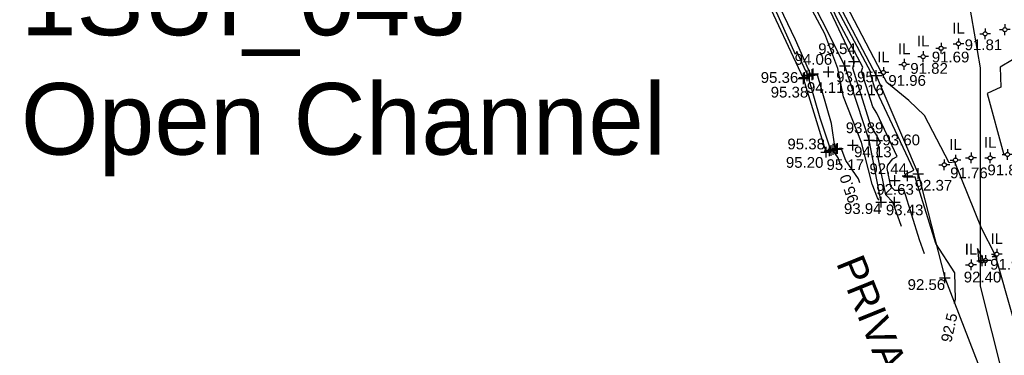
# Model space of a CAD drawing. Header units: metres. Extents: x 610185 to 614128, y 655663 to 660921.
# Tile 47 of 94: x 613001 to 613070, y 657771 to 657794. Entities that reach past the tile are written whole.
import ezdxf
from ezdxf.enums import TextEntityAlignment as Align

# ---------------------------------------------------------------- set-up
doc = ezdxf.new("R2010")
doc.units = ezdxf.units.M
doc.header["$MEASUREMENT"] = 0
doc.linetypes.add('DASHED', pattern=[19.05, 12.7, -6.35])
for name, color, linetype in [('3D_FENCE_ELEVATION', 7, 'Continuous'), ('3D_FENCE_LINE', 7, 'FENCELINE1'), ('3D_FENCE_SYMBOL', 7, 'Continuous'), ('CENTRE_LINE', 5, 'Continuous'), ('CONTOUR_ELEVATION', 56, 'Continuous'), ('CONTOUR_MJR', 34, 'Continuous'), ('CONTOUR_MJR_LABELS', 56, 'Continuous'), ('CONTOUR_MNR', 53, 'Continuous'), ('CONTOUR_SYMBOL', 56, 'Continuous'), ('DETAIL_DES', 250, 'Continuous'), ('INVERT_LEVEL_CODE', 132, 'Continuous'), ('INVERT_LEVEL_ELEVATION', 132, 'Continuous'), ('INVERT_LEVEL_SYMBOL', 132, 'Continuous'), ('METAL_SPOTHEIGHT_ELEVATION', 250, 'Continuous'), ('METAL_SPOTHEIGHT_SYMBOL', 250, 'Continuous'), ('SECTION_LINE_TEXT', 7, 'Continuous'), ('SLOPE_BOTTOM_ELEVATION', 30, 'Continuous'), ('SLOPE_BOTTOM_LINE', 30, 'DASHED'), ('SLOPE_BOTTOM_SYMBOL', 30, 'Continuous'), ('SLOPE_TOP_ELEVATION', 40, 'Continuous'), ('SLOPE_TOP_LINE', 40, 'Continuous'), ('SLOPE_TOP_SYMBOL', 40, 'Continuous')]:
    doc.layers.add(name, color=color, linetype=linetype)
doc.styles.add('REGULAR', font='swissl.ttf')
doc.linetypes.add('FENCELINE1', pattern='A,6.35,-2.54,[133,ltypeshp.shx,S=2.54,R=0,X=-2.54,Y=0],-2.54,25.4', length=36.83)

# ---------------------------------------------------------------- blocks, each defined once
blk = doc.blocks.new('S066')
at = {"color": 0, "linetype": 'Continuous'}
for p, q in [((-0.5, 0), (-0.19, 0)), ((-0.19, 0), (-0.18, 0.06)), ((-0.17, -0.08), (-0.19, 0)), ((-0.18, 0.06), (-0.16, 0.1)), ((-0.16, 0.1), (-0.13, 0.13)), ((-0.13, 0.13), (-0.1, 0.16)), ((-0.1, 0.16), (-0.06, 0.18)), ((-0.06, 0.18), (0, 0.19)), ((0, 0.5), (0, 0.19)), ((0, 0.19), (0.06, 0.18)), ((0.06, 0.18), (0.1, 0.16)), ((0.1, 0.16), (0.13, 0.13)), ((0.13, 0.13), (0.16, 0.1)), ((0.16, 0.1), (0.18, 0.06)), ((0.18, 0.06), (0.19, 0)), ((0.19, 0), (0.18, -0.04)), ((0.5, 0), (0.19, 0)), ((-0.16, -0.1), (-0.17, -0.08)), ((-0.13, -0.13), (-0.16, -0.1)), ((-0.1, -0.16), (-0.13, -0.13)), ((-0.06, -0.18), (-0.1, -0.16)), ((-0.02, -0.19), (-0.06, -0.18)), ((0, -0.19), (-0.02, -0.19)), ((0.06, -0.18), (0, -0.19)), ((0, -0.5), (0, -0.19)), ((0.1, -0.16), (0.06, -0.18)), ((0.13, -0.13), (0.1, -0.16)), ((0.16, -0.1), (0.13, -0.13)), ((0.18, -0.04), (0.16, -0.1))]:
    blk.add_line(p, q, dxfattribs=at)
blk = doc.blocks.new('S061')
at = {"color": 0, "linetype": 'Continuous'}
for p, q in [((-0.5, 0), (0.5, 0)), ((0, -0.5), (0, 0.5))]:
    blk.add_line(p, q, dxfattribs=at)

msp = doc.modelspace()

# ---------------------------------------------------------------- linework, layer by layer
at = {"layer": '3D_FENCE_LINE'}
msp.add_polyline3d([(613057.577, 657784.798, 95.382), (613055.99, 657789.924, 95.358), (613053.228, 657795.863, 95.434), (613049.76, 657801.142, 95.453), (613045.336, 657806.836, 95.469), (613041.128, 657811.71, 95.451), (613037.875, 657815.272, 95.428), (613032.425, 657820.772, 95.458), (613025.295, 657827.468, 95.605), (613016.531, 657835.17, 95.867)], dxfattribs=at)
at = {"layer": 'CENTRE_LINE', "color": 1, "flags": 128}
msp.add_lwpolyline([(613186.562, 657702.488), (613178.942, 657704.556), (613165.855, 657708.032), (613147.915, 657712.691), (613130.686, 657721.049), (613101.718, 657737.818), (613080.851, 657750.879), (613074.284, 657759.133), (613070.682, 657766.117), (613068.352, 657775.429), (613068.352, 657782.413), (613068.352, 657790.667), (613067.505, 657795.534), (613066.657, 657797.862), (613062.421, 657804), (613054.583, 657814.159), (613045.897, 657823.471), (613021.057, 657847.291), (613003.05, 657864.011), (612986.95, 657881.153), (612964.136, 657908.442)], dxfattribs=at)
at = {"layer": 'CONTOUR_MJR'}
for points in [[(613066.534, 657774.23, 92.5), (613066.6, 657774.525, 92.5), (613066.549, 657776.367, 92.5), (613065.231, 657778.411, 92.5), (613063.783, 657783.044, 92.5), (613063.202, 657783.039, 92.5), (613062.974, 657783.043, 92.5), (613063.149, 657783.27, 92.5), (613063.681, 657783.537, 92.5), (613061.081, 657789.078, 92.5), (613060.973, 657789.253, 92.5), (613060.656, 657790.263, 92.5), (613060.686, 657790.374, 92.5), (613057.425, 657796.521, 92.5)], [(613058.595, 657783.869, 95), (613058.41, 657784.4, 95), (613058.038, 657784.938, 95), (613057.97, 657784.94, 95), (613057.905, 657784.925, 95), (613057.143, 657787.171, 95), (613056.313, 657790.074, 95), (613056.211, 657790.055, 95), (613056.3, 657790.135, 95), (613055.51, 657791.821, 95), (613055.419, 657791.603, 95), (613053.495, 657795.935, 95)], [(613068.124, 657778.062, 92.5), (613068.216, 657777.12, 92.5), (613068.487, 657777.21, 92.5), (613068.54, 657777.242, 92.5), (613068.124, 657778.062, 92.5)]]:
    msp.add_polyline3d(points, dxfattribs=at)
at = {"layer": 'CONTOUR_MNR'}
for points in [[(613062.832, 657779.601, 93.5), (613062.224, 657781.307, 93.5), (613061.727, 657781.806, 93.5), (613061.124, 657784.754, 93.5), (613061.252, 657785.316, 93.5), (613061.312, 657785.394, 93.5), (613061.362, 657785.42, 93.5), (613061.116, 657785.944, 93.5), (613060.688, 657786.637, 93.5), (613059.431, 657790.647, 93.5), (613059.551, 657791.086, 93.5), (613059.43, 657791.314, 93.5), (613056.49, 657797.543, 93.5)], [(613064.442, 657777.684, 93), (613064.09, 657778.671, 93), (613063.014, 657782.113, 93), (613062.744, 657782.111, 93), (613062.35, 657782.118, 93), (613062.085, 657782.384, 93), (613061.828, 657783.641, 93), (613061.883, 657783.88, 93), (613062.23, 657784.332, 93), (613062.522, 657784.478, 93), (613061.098, 657787.511, 93), (613060.83, 657787.945, 93), (613060.043, 657790.455, 93), (613060.119, 657790.73, 93), (613058.427, 657793.917, 93), (613056.556, 657797.882, 93)], [(613061.256, 657781.437, 94), (613061.245, 657781.466, 94), (613061.154, 657781.598, 94), (613060.781, 657782.562, 94), (613060.037, 657785.461, 94), (613058.778, 657788.649, 94), (613058.38, 657790.634, 94), (613057.476, 657793.061, 94), (613055.405, 657796.948, 94)], [(613059.925, 657782.653, 94.5), (613059.828, 657782.933, 94.5), (613058.952, 657784.198, 94.5), (613058.611, 657785.078, 94.5), (613058.309, 657785.014, 94.5), (613058.187, 657785.016, 94.5), (613057.95, 657786.785, 94.5), (613056.943, 657790.262, 94.5), (613056.613, 657790.218, 94.5), (613056.487, 657790.194, 94.5), (613055.417, 657792.636, 94.5), (613053.789, 657796.051, 94.5)], [(613070.594, 657773.317, 92), (613069.422, 657777.474, 92), (613069.148, 657777.487, 92), (613069.357, 657777.615, 92), (613068.405, 657779.492, 92), (613066.551, 657784.096, 92), (613066.149, 657784.048, 92), (613064.442, 657787.347, 92), (613063.337, 657788.402, 92), (613061.8, 657789.663, 92), (613061.465, 657790.312, 92), (613058.991, 657795.025, 92)], [(613070.583, 657791.242, 92), (613069.713, 657790.735, 92), (613069.755, 657789.319, 92), (613068.8, 657788.876, 92), (613069.941, 657784.69, 92), (613070.041, 657784.588, 92)]]:
    msp.add_polyline3d(points, dxfattribs=at)
at = {"layer": 'SLOPE_BOTTOM_LINE'}
msp.add_polyline3d([(612960.434, 657901.502, 92.486), (612972.309, 657895.091, 92.314), (612978.043, 657887.851, 92.204), (612983.219, 657881.477, 92.094), (612987.204, 657877.61, 92.315), (612993.882, 657870.98, 92.386), (612999.089, 657862.636, 92.027), (613003.762, 657855.777, 91.917), (613008.738, 657850.155, 92.103), (613015.916, 657841.565, 92.225), (613020.791, 657835.919, 92.221), (613024.849, 657832.193, 92.225), (613029.947, 657827.731, 92.19), (613040.188, 657817.903, 92.088), (613045.597, 657812.074, 92.119), (613052.79, 657803.66, 92.271), (613056.671, 657798.475, 92.124), (613061.068, 657790.133, 92.163), (613063.985, 657783.289, 92.368), (613065.843, 657776.014, 92.565), (613069.575, 657766.379, 92.216), (613073.553, 657757.634, 92.298)], dxfattribs=at)
at = {"layer": 'SLOPE_TOP_LINE'}
msp.add_polyline3d([(613061.41, 657781.294, 93.942), (613060.576, 657785.62, 93.889), (613058.879, 657790.82, 93.95), (613055.714, 657797.131, 93.902), (613051.849, 657802.618, 93.984), (613047.25, 657808.319, 93.947), (613043.053, 657813.543, 93.721), (613039.004, 657817.345, 93.64), (613033.618, 657822.017, 93.453), (613027.022, 657829.255, 93.524), (613018.446, 657836.787, 93.731), (613012.428, 657841.527, 93.651), (613005.918, 657849.555, 93.493), (612996.842, 657858.253, 93.467), (612992.11, 657864.117, 93.423), (612983.689, 657874.42, 93.39), (612975.388, 657886.246, 93.536), (612967.852, 657893.773, 93.58), (612961.278, 657898.46, 93.596)], dxfattribs=at)

# ---------------------------------------------------------------- block references
at = {"layer": '3D_FENCE_SYMBOL', "xscale": 0.75, "yscale": 0.75, "zscale": 0.75}
for p in [(613055.99, 657789.924, 95.358), (613057.577, 657784.798, 95.382)]:
    msp.add_blockref('S061', p, dxfattribs=at)
at = {"layer": 'CONTOUR_SYMBOL', "xscale": 0.75, "yscale": 0.75, "zscale": 0.75}
for p in [(613059.507, 657791.113, 93.538), (613057.74, 657790.396, 94.064), (613059.429, 657785.281, 94.125), (613061.12, 657785.616, 93.605), (613063.254, 657783.146, 92.442), (613062.35, 657782.813, 92.629), (613062.348, 657781.308, 93.432)]:
    msp.add_blockref('S061', p, dxfattribs=at)
at = {"layer": 'INVERT_LEVEL_SYMBOL', "xscale": 0.75, "yscale": 0.75, "zscale": 0.75}
for p in [(613068.672, 657793.052, 91.814), (613070.044, 657793.343, 91.846), (613065.588, 657792.043, 91.686), (613066.806, 657792.362, 91.806), (613064.336, 657791.458, 91.686), (613063.016, 657790.922, 91.818), (613061.562, 657790.356, 91.96), (613070.222, 657784.623, 92.033), (613065.814, 657783.904, 92.175), (613066.598, 657784.241, 91.765), (613067.68, 657784.388, 91.732), (613069.01, 657784.387, 91.812), (613069.474, 657777.669, 91.928), (613067.68, 657776.932, 92.397), (613068.462, 657777.206, 92.548), (613068.689, 657777.232, 92.102)]:
    msp.add_blockref('S066', p, dxfattribs=at)
at = {"layer": 'METAL_SPOTHEIGHT_SYMBOL', "xscale": 0.75, "yscale": 0.75, "zscale": 0.75}
for p in [(613056.034, 657789.981, 95.379), (613056.048, 657790.003, 95.138), (613056.251, 657790.119, 95.154), (613056.396, 657790.165, 94.697), (613056.588, 657790.201, 94.694), (613056.664, 657790.25, 94.114), (613057.799, 657784.878, 95.201), (613057.918, 657784.909, 95.173), (613058.054, 657784.991, 94.716), (613058.277, 657784.995, 94.653), (613058.371, 657785.05, 94.198)]:
    msp.add_blockref('S061', p, dxfattribs=at)
at = {"layer": 'SLOPE_BOTTOM_SYMBOL', "xscale": 0.75, "yscale": 0.75, "zscale": 0.75}
for p in [(613061.068, 657790.133, 92.163), (613063.985, 657783.289, 92.368), (613065.843, 657776.014, 92.565)]:
    msp.add_blockref('S061', p, dxfattribs=at)
at = {"layer": 'SLOPE_TOP_SYMBOL', "xscale": 0.75, "yscale": 0.75, "zscale": 0.75}
for p in [(613058.879, 657790.82, 93.95), (613060.576, 657785.62, 93.889), (613061.41, 657781.294, 93.942)]:
    msp.add_blockref('S061', p, dxfattribs=at)

# ---------------------------------------------------------------- texts
at = {"layer": '3D_FENCE_ELEVATION', "style": 'REGULAR'}
for s, p in [('95.36', (613053, 657789.629, 95.358)), ('95.38', (613054.862, 657784.987, 95.382))]:
    msp.add_text(s, height=0.75, dxfattribs=at).set_placement(p)
at = {"layer": 'CONTOUR_ELEVATION', "style": 'REGULAR'}
for s, p in [('93.54', (613058.323, 657792.387, 93.538)), ('94.06', (613056.679, 657791.643, 94.064)), ('93.60', (613062.807, 657786.021, 93.605)), ('94.13', (613060.826, 657785.187, 94.125)), ('92.44', (613061.898, 657784.009, 92.442)), ('92.63', (613062.38, 657782.569, 92.629)), ('93.43', (613063.048, 657781.137, 93.432))]:
    msp.add_text(s, height=0.75, dxfattribs=at).set_placement(p, align=Align.TOP_CENTER)
at = {"layer": 'CONTOUR_MJR_LABELS', "style": 'REGULAR'}
for s, rotation, p in [('95.0', 109.2083, (613058.829, 657783.199, 95)), ('92.5', 77.38896, (613066.379, 657773.537, 92.5))]:
    msp.add_text(s, height=0.75, rotation=rotation, dxfattribs=at).set_placement(p, align=Align.MIDDLE_RIGHT)
at = {"layer": 'DETAIL_DES', "style": 'REGULAR'}
msp.add_text('PRIVATE PROPERTY', height=2, rotation=292.05624, dxfattribs=at).set_placement((613058.241, 657777.063, 96.915))
at = {"layer": 'INVERT_LEVEL_CODE', "style": 'REGULAR'}
for p in [(613066.806, 657793.072, 91.806), (613064.336, 657792.168, 91.686), (613061.562, 657791.066, 91.96), (613063.016, 657791.632, 91.818), (613066.598, 657784.951, 91.765), (613069.01, 657785.097, 91.812), (613069.474, 657778.379, 91.928), (613067.68, 657777.642, 92.397)]:
    msp.add_text('IL', height=0.75, dxfattribs=at).set_placement(p, align=Align.CENTER)
at = {"layer": 'INVERT_LEVEL_ELEVATION', "style": 'REGULAR'}
for s, p in [('91.81', (613068.546, 657792.662, 91.806)), ('91.69', (613066.25, 657791.807, 91.686)), ('91.82', (613064.752, 657791.013, 91.818)), ('91.96', (613063.22, 657790.172, 91.96)), ('91.76', (613067.531, 657783.72, 91.765)), ('91.81', (613070.133, 657783.925, 91.812)), ('91.93', (613070.325, 657777.339, 91.928)), ('92.40', (613068.482, 657776.447, 92.397))]:
    msp.add_text(s, height=0.75, dxfattribs=at).set_placement(p, align=Align.TOP_CENTER)
at = {"layer": 'METAL_SPOTHEIGHT_ELEVATION', "style": 'REGULAR'}
for s, p in [('94.11', (613057.536, 657789.676, 94.114)), ('95.38', (613055.007, 657789.356, 95.379)), ('95.20', (613056.067, 657784.451, 95.201)), ('95.17', (613058.904, 657784.296, 95.173))]:
    msp.add_text(s, height=0.75, dxfattribs=at).set_placement(p, align=Align.TOP_CENTER)
at = {"layer": 'SECTION_LINE_TEXT', "insert": (613001.356, 657797.952, 96.83), "char_height": 5, "attachment_point": 1, "style": 'REGULAR'}
msp.add_mtext('1SUI_043\\POpen Channel', dxfattribs=at)
at = {"layer": 'SLOPE_BOTTOM_ELEVATION', "style": 'REGULAR'}
for s, p in [('92.16', (613058.979, 657788.76, 92.163)), ('92.37', (613063.747, 657782.105, 92.368)), ('92.56', (613063.253, 657775.172, 92.565))]:
    msp.add_text(s, height=0.75, dxfattribs=at).set_placement(p)
at = {"layer": 'SLOPE_TOP_ELEVATION', "style": 'REGULAR'}
for s, p in [('93.95', (613058.269, 657789.668, 93.95)), ('93.89', (613058.937, 657786.118, 93.889)), ('93.94', (613058.81, 657780.475, 93.942))]:
    msp.add_text(s, height=0.75, dxfattribs=at).set_placement(p)

doc.saveas('drawing.dxf')
